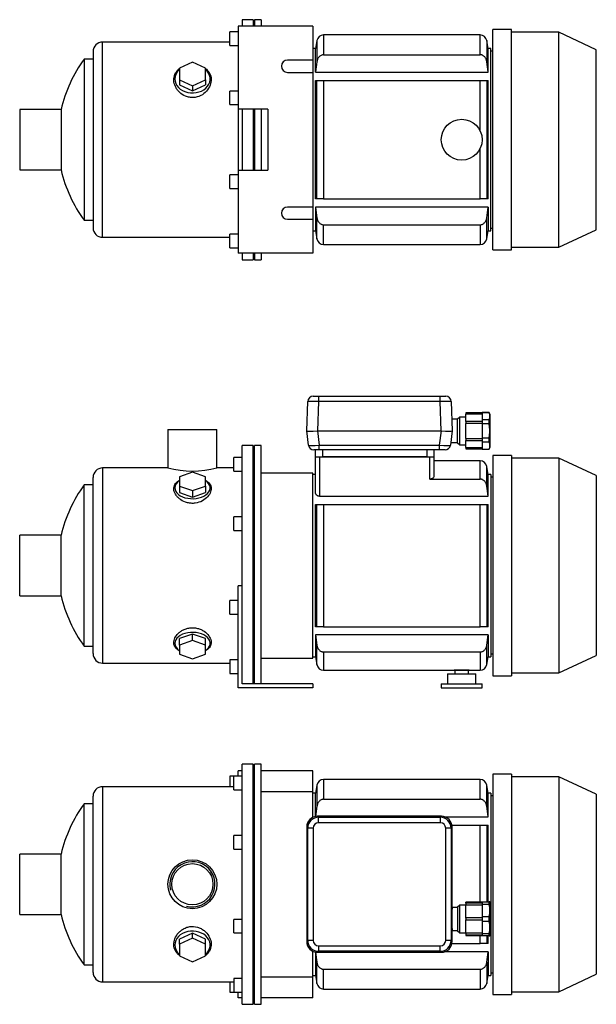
# Model space of a CAD drawing. Header units: millimetres. Extents: x 196 to 1176, y 15 to 759.
# Tile 1 of 2: x 196 to 620, y 35 to 759. Entities that reach past the tile are written whole.
import ezdxf

# ---------------------------------------------------------------- set-up
doc = ezdxf.new("R2010")
doc.units = ezdxf.units.MM
for name, color, linetype in [('BASETTA_MEC_80-9', 7, 'Continuous'), ('CARCASSA_MEC_80', 7, 'Continuous'), ('COPRIVENTOLA_MEC', 7, 'Continuous'), ('CORPO_MH_3-5_[4]', 7, 'Continuous'), ('FLANGIA_MOTORE_T', 7, 'Continuous'), ('GHIERA_PG13_5_CO', 7, 'Continuous'), ('PIEDINO_MEC_80_I', 7, 'Continuous'), ('STAFFA_3-5-9_INT', 7, 'Continuous')]:
    doc.layers.add(name, color=color, linetype=linetype)

# ---------------------------------------------------------------- blocks, each defined once
blk = doc.blocks.new('SE1')
at = {"layer": 'BASETTA_MEC_80-9', "color": 7, "linetype": 'Continuous'}
for p, q in [((506.37, 173.07), (415.36, 173.07)), ((415.36, 173.07), (416.11, 172.31)), ((416.11, 172.31), (505.61, 172.31)), ((416.11, 168.31), (416.11, 172.31)), ((505.61, 168.31), (416.11, 168.31)), ((505.61, 172.31), (506.37, 173.07)), ((505.61, 172.31), (505.61, 168.31)), ((407.36, 165.07), (407.36, 81.06)), ((408.12, 164.32), (407.36, 165.07)), ((408.12, 81.82), (408.12, 164.32)), ((412.11, 164.32), (408.12, 164.32)), ((412.11, 164.32), (412.11, 81.82)), ((509.61, 81.82), (509.61, 164.32)), ((513.6, 164.32), (509.61, 164.32)), ((514.36, 165.07), (513.6, 164.32)), ((513.6, 164.32), (513.6, 81.82)), ((514.36, 106.07), (514.36, 165.07)), ((518.36, 106.07), (514.36, 106.07)), ((519.86, 107.77), (518.36, 106.27)), ((518.36, 106.27), (518.36, 88.87)), ((519.86, 87.37), (519.86, 107.77)), ((524.36, 107.77), (519.86, 107.77)), ((514.36, 81.06), (514.36, 89.07)), ((514.36, 89.07), (518.36, 89.07)), ((518.36, 88.87), (519.86, 87.37)), ((519.86, 87.37), (524.36, 87.37)), ((407.36, 81.06), (408.12, 81.82)), ((412.11, 81.82), (408.12, 81.82)), ((513.6, 81.82), (509.61, 81.82)), ((513.6, 81.82), (514.36, 81.06)), ((416.11, 73.82), (415.36, 73.07)), ((415.36, 73.07), (506.37, 73.07)), ((416.11, 77.82), (505.61, 77.82)), ((416.11, 77.82), (416.11, 73.82)), ((505.61, 73.82), (416.11, 73.82)), ((505.61, 73.82), (505.61, 77.82)), ((506.37, 73.07), (505.61, 73.82))]:
    blk.add_line(p, q, dxfattribs=at)
for centre, start, end in [((416.12, 164.31), 90.03487, 179.96513), ((505.6, 164.31), 0.03487, 89.96513), ((416.12, 81.82), 180.03487, 269.96513), ((505.6, 81.82), 270.03487, 359.96513)]:
    blk.add_arc(centre, 8, start, end, dxfattribs=at)
for centre, major_axis, ratio, start_param, end_param in [((415.38, 165.05), (5.68, -5.68), 0.995756, 2.363621, 3.919564), ((416.12, 164.31), (2.83, -2.83), 0.998783, 2.356803, 3.926382), ((505.6, 164.31), (-2.83, -2.83), 0.998783, 2.356803, 3.926382), ((506.34, 165.05), (-5.68, -5.68), 0.995756, 2.363621, 3.919564), ((514.36, 97.57), (0, -8.5), 0.034921, 3.141593, 6.283185), ((415.38, 81.09), (5.68, 5.68), 0.995756, 2.363621, 3.919564), ((416.12, 81.82), (2.83, 2.83), 0.998783, 2.356803, 3.926382), ((505.6, 81.82), (-2.83, 2.83), 0.998783, 2.356803, 3.926382), ((506.34, 81.09), (-5.68, 5.68), 0.995756, 2.363621, 3.919564)]:
    blk.add_ellipse(centre, major_axis=major_axis, ratio=ratio, start_param=start_param, end_param=end_param, dxfattribs=at)
for points in [[(415.3, 173.07), (415.33, 173.07), (415.36, 173.07)], [(506.37, 173.07), (506.39, 173.07), (506.42, 173.07)], [(407.36, 165.07), (407.36, 165.1), (407.36, 165.13)], [(514.36, 165.13), (514.36, 165.1), (514.36, 165.07)], [(407.36, 81.01), (407.36, 81.04), (407.36, 81.06)], [(514.36, 81.06), (514.36, 81.04), (514.36, 81.01)], [(415.36, 73.07), (415.33, 73.07), (415.3, 73.07)], [(506.42, 73.07), (506.39, 73.07), (506.37, 73.07)]]:
    blk.add_open_spline(points, degree=2, dxfattribs=at)
at = {"layer": 'CARCASSA_MEC_80', "color": 7, "linetype": 'Continuous'}
for p, q in [((414.89, 195.94), (413.86, 190.07)), ((414.89, 195.94), (414.89, 180.38)), ((419.82, 200.07), (419.82, 185.55)), ((534.9, 200.07), (419.82, 200.07)), ((534.9, 185.55), (534.9, 200.07)), ((539.83, 180.38), (539.83, 195.94)), ((540.86, 190.07), (539.83, 195.94)), ((413.86, 190.07), (411.86, 190.07)), ((413.86, 172.93), (413.86, 190.07)), ((540.86, 172.71), (540.86, 190.07)), ((542.86, 190.07), (540.86, 190.07)), ((542.86, 190.07), (542.86, 56.07)), ((419.82, 185.55), (534.9, 185.55)), ((544.36, 188.07), (542.86, 188.07)), ((414.89, 180.38), (413.88, 172.87)), ((540.86, 172.71), (539.83, 180.38)), ((508.76, 172.71), (540.86, 172.71)), ((514.22, 166.57), (534.9, 166.57)), ((534.9, 109.82), (534.9, 166.57)), ((534.9, 166.57), (539.83, 166.57)), ((539.83, 166.57), (540.86, 166.57)), ((539.83, 166.57), (539.83, 110.07)), ((540.86, 110.07), (540.86, 166.57)), ((534.9, 79.57), (534.9, 85.32)), ((539.83, 85.07), (539.83, 79.57)), ((540.86, 79.57), (540.86, 85.07)), ((413.86, 73.21), (413.86, 56.07)), ((540.86, 73.43), (508.76, 73.43)), ((514.22, 79.57), (534.9, 79.57)), ((539.83, 79.57), (534.9, 79.57)), ((540.86, 79.57), (539.83, 79.57)), ((540.86, 73.43), (540.86, 56.07)), ((414.89, 50.2), (414.89, 65.76)), ((539.83, 65.76), (539.83, 50.2)), ((419.82, 60.59), (534.9, 60.59)), ((419.82, 46.07), (419.82, 60.59)), ((534.9, 60.59), (534.9, 46.07)), ((542.86, 58.07), (544.36, 58.07)), ((411.86, 56.07), (413.86, 56.07)), ((413.86, 56.07), (414.89, 50.2)), ((539.83, 50.2), (540.86, 56.07)), ((540.86, 56.07), (542.86, 56.07)), ((419.82, 46.07), (534.9, 46.07))]:
    blk.add_line(p, q, dxfattribs=at)
for centre, start, end in [((419.82, 195.07), 90, 170), ((534.9, 195.07), 10, 90), ((419.82, 51.07), 190, 270), ((534.9, 51.07), 270, 350)]:
    blk.add_arc(centre, 5, start, end, dxfattribs=at)
for points, knots in [([(419.82, 185.55), (419.49, 185.55), (419.17, 185.51), (418.54, 185.36), (418.23, 185.24), (417.65, 184.96), (417.38, 184.78), (416.87, 184.37), (416.64, 184.15), (416.21, 183.66), (416.02, 183.4), (415.68, 182.84), (415.53, 182.55), (415.28, 181.96), (415.17, 181.65), (415, 181.02), (414.94, 180.7), (414.89, 180.38)], [0, 0, 0, 0, 0.125, 0.125, 0.25, 0.25, 0.375, 0.375, 0.5, 0.5, 0.625, 0.625, 0.75, 0.75, 0.875, 0.875, 1, 1, 1, 1]), ([(539.83, 180.38), (539.74, 181.03), (539.57, 181.65), (539.19, 182.54), (539.04, 182.83), (538.71, 183.39), (538.52, 183.65), (538.09, 184.14), (537.86, 184.37), (537.35, 184.77), (537.08, 184.95), (536.64, 185.17), (536.49, 185.23), (536.18, 185.35), (536.03, 185.39), (535.56, 185.51), (535.23, 185.55), (534.9, 185.55)], [0, 0, 0, 0, 0.25, 0.25, 0.375, 0.375, 0.5, 0.5, 0.625, 0.625, 0.75, 0.75, 0.8125, 0.8125, 0.875, 0.875, 1, 1, 1, 1]), ([(414.89, 65.76), (414.98, 65.11), (415.15, 64.49), (415.53, 63.59), (415.68, 63.3), (416.01, 62.75), (416.2, 62.49), (416.63, 62), (416.86, 61.77), (417.37, 61.36), (417.64, 61.19), (418.08, 60.97), (418.23, 60.9), (418.54, 60.79), (418.69, 60.74), (419.16, 60.63), (419.49, 60.59), (419.82, 60.59)], [0, 0, 0, 0, 0.25, 0.25, 0.375, 0.375, 0.5, 0.5, 0.625, 0.625, 0.75, 0.75, 0.8125, 0.8125, 0.875, 0.875, 1, 1, 1, 1]), ([(534.9, 60.59), (535.23, 60.59), (535.55, 60.63), (536.18, 60.78), (536.49, 60.89), (537.07, 61.18), (537.34, 61.36), (537.85, 61.76), (538.08, 61.99), (538.51, 62.48), (538.7, 62.74), (539.04, 63.29), (539.19, 63.58), (539.44, 64.18), (539.55, 64.49), (539.72, 65.11), (539.78, 65.43), (539.83, 65.76)], [0, 0, 0, 0, 0.125, 0.125, 0.25, 0.25, 0.375, 0.375, 0.5, 0.5, 0.625, 0.625, 0.75, 0.75, 0.875, 0.875, 1, 1, 1, 1])]:
    blk.add_open_spline(points, degree=3, knots=knots, dxfattribs=at)
for points in [[(413.89, 73.24), (414.21, 70.74), (414.55, 68.25), (414.89, 65.76)], [(539.83, 65.76), (540.18, 68.31), (540.53, 70.87), (540.86, 73.43)]]:
    blk.add_open_spline(points, degree=3, dxfattribs=at)
at = {"layer": 'COPRIVENTOLA_MEC', "color": 7, "linetype": 'Continuous'}
for p, q in [((544.36, 204.07), (544.36, 42.07)), ((557.86, 204.07), (544.36, 204.07)), ((557.86, 204.07), (557.86, 42.07)), ((592.86, 202.07), (557.86, 202.07)), ((592.86, 202.07), (592.86, 44.07)), ((620.36, 189.24), (592.86, 202.07)), ((620.36, 189.24), (620.36, 56.89)), ((592.86, 44.07), (620.36, 56.89)), ((557.86, 44.07), (592.86, 44.07)), ((544.36, 42.07), (557.86, 42.07))]:
    blk.add_line(p, q, dxfattribs=at)
at = {"layer": 'CORPO_MH_3-5_[4]', "color": 7, "linetype": 'Continuous'}
for p, q in [((359.86, 34.82), (359.86, 211.32)), ((367.86, 211.32), (359.86, 211.32)), ((367.86, 34.82), (367.86, 211.32)), ((353.86, 192.44), (353.86, 202.44)), ((359.86, 202.44), (353.86, 202.44)), ((257.26, 194.82), (257.26, 51.32)), ((353.86, 194.82), (257.26, 194.82)), ((353.86, 192.44), (359.86, 192.44)), ((243.7, 63.82), (243.7, 182.32)), ((250.26, 182.32), (243.7, 182.32)), ((250.26, 58.32), (250.26, 187.82)), ((353.86, 148.87), (353.86, 158.87)), ((359.86, 158.87), (353.86, 158.87)), ((196.26, 100.82), (196.26, 145.32)), ((226.77, 145.32), (196.26, 145.32)), ((226.77, 100.82), (226.77, 145.32)), ((353.86, 148.87), (359.86, 148.87)), ((196.26, 100.82), (226.77, 100.82)), ((353.86, 87.26), (353.86, 97.26)), ((359.86, 97.26), (353.86, 97.26)), ((323.36, 87.08), (313.86, 82.75)), ((332.86, 82.75), (323.36, 87.08)), ((323.36, 83.38), (323.36, 87.08)), ((353.86, 87.26), (359.86, 87.26)), ((323.36, 83.38), (313.86, 79.06)), ((313.86, 79.06), (313.86, 82.75)), ((332.86, 79.06), (323.36, 83.38)), ((332.86, 79.06), (332.86, 82.75)), ((313.86, 79.06), (313.86, 70.42)), ((332.86, 70.42), (332.86, 79.06)), ((313.86, 70.42), (323.36, 66.09)), ((323.36, 66.09), (332.86, 70.42)), ((243.7, 63.82), (250.26, 63.82)), ((257.26, 51.32), (353.86, 51.32)), ((353.86, 53.7), (353.86, 43.7)), ((359.86, 53.7), (353.86, 53.7)), ((353.86, 43.7), (359.86, 43.7)), ((359.86, 34.82), (367.86, 34.82))]:
    blk.add_line(p, q, dxfattribs=at)
for radius in [18, 15.15]:
    blk.add_circle((323.26, 123.07), radius, dxfattribs=at)
for centre, radius, start, end in [((257.26, 187.82), 7, 90, 180), ((324.26, 123.07), 100, 143.66538, 167.14409), ((323.26, 123.07), 16.62, 255, 195), ((324.26, 123.07), 100, 192.85591, 216.33462), ((257.26, 58.32), 7, 180, 270)]:
    blk.add_arc(centre, radius, start, end, dxfattribs=at)
for start_param, end_param in [(2.390244, 6.283185), (0, 0.751348)]:
    blk.add_ellipse((323.36, 78.43), major_axis=(-13, 0), ratio=0.788011, start_param=start_param, end_param=end_param, dxfattribs=at)
blk.add_open_spline([(313.86, 70.68), (313.5, 70.95), (313.16, 71.23), (312.27, 72.06), (311.77, 72.64), (310.49, 74.5), (309.95, 75.87), (309.5, 78.82), (309.6, 80.34), (310.44, 83.42), (311.17, 84.92), (312.72, 87), (313.3, 87.66), (314.6, 88.87), (315.33, 89.44), (316.89, 90.43), (317.71, 90.85), (319.46, 91.53), (320.4, 91.78), (323.22, 92.22), (325.19, 92.09), (327.93, 91.3), (328.81, 90.94), (330.46, 90.07), (331.23, 89.56), (333.37, 87.83), (334.52, 86.47), (336.22, 83.56), (336.77, 82), (337.22, 78.95), (337.12, 77.43), (336.28, 74.62), (335.54, 73.3), (334.03, 71.64), (333.49, 71.15), (332.88, 70.7)], degree=3, knots=[0.1389216, 0.1389216, 0.1389216, 0.1389216, 0.15625, 0.15625, 0.1875, 0.1875, 0.25, 0.25, 0.3125, 0.3125, 0.375, 0.375, 0.40625, 0.40625, 0.4375, 0.4375, 0.46875, 0.46875, 0.5, 0.5, 0.5625, 0.5625, 0.59375, 0.59375, 0.625, 0.625, 0.6875, 0.6875, 0.75, 0.75, 0.8125, 0.8125, 0.875, 0.875, 0.9041554, 0.9041554, 0.9041554, 0.9041554], dxfattribs=at)
at = {"layer": 'FLANGIA_MOTORE_T', "color": 7, "linetype": 'Continuous'}
for p, q in [((368.86, 34.82), (368.86, 211.32)), ((373.86, 211.32), (368.86, 211.32)), ((373.86, 34.82), (373.86, 211.32)), ((368.86, 209.82), (367.86, 209.82)), ((411.86, 191.07), (373.86, 191.07)), ((411.86, 172.27), (411.86, 191.07)), ((411.86, 55.07), (411.86, 73.87)), ((373.86, 55.07), (411.86, 55.07)), ((367.86, 36.32), (368.86, 36.32)), ((368.86, 34.82), (373.86, 34.82))]:
    blk.add_line(p, q, dxfattribs=at)
at = {"layer": 'GHIERA_PG13_5_CO', "color": 7, "linetype": 'Continuous'}
for p, q in [((524.36, 109.14), (524.36, 109.82)), ((536.36, 109.82), (524.36, 109.82)), ((524.36, 109.14), (524.36, 107.81)), ((536.36, 109.14), (524.36, 109.14)), ((536.36, 110.07), (536.36, 108.23)), ((536.36, 110.07), (541.49, 110.07)), ((541.49, 108.23), (541.49, 110.07)), ((542.07, 110.07), (541.49, 110.07)), ((542.36, 109.57), (542.07, 110.07)), ((542.36, 85.57), (542.36, 109.57)), ((524.36, 98.27), (524.36, 107.81)), ((536.36, 107.81), (524.36, 107.81)), ((536.36, 108.23), (536.36, 99.4)), ((541.49, 108.23), (536.36, 108.23)), ((524.36, 98.32), (524.36, 96.82)), ((536.36, 98.32), (524.36, 98.32)), ((524.36, 87.33), (524.36, 96.87)), ((524.36, 96.82), (536.36, 96.82)), ((536.36, 99.4), (536.36, 95.73)), ((536.36, 99.4), (541.49, 99.4)), ((536.36, 95.73), (536.36, 86.9)), ((541.49, 95.73), (536.36, 95.73)), ((541.49, 95.73), (541.49, 99.4)), ((524.36, 87.33), (536.36, 87.33)), ((524.36, 87.33), (524.36, 85.99)), ((536.36, 86.9), (536.36, 85.07)), ((536.36, 86.9), (541.49, 86.9)), ((541.49, 85.07), (541.49, 86.9)), ((524.36, 85.99), (524.36, 85.32)), ((524.36, 85.99), (536.36, 85.99)), ((524.36, 85.32), (536.36, 85.32)), ((541.49, 85.07), (536.36, 85.07)), ((541.49, 85.07), (542.07, 85.07)), ((542.07, 85.07), (542.36, 85.57))]:
    blk.add_line(p, q, dxfattribs=at)
for centre in [(524.83, 103.82), (524.83, 91.32)]:
    blk.add_arc(centre, 17.24, 345.1617, 14.8383, dxfattribs=at)
at = {"layer": 'STAFFA_3-5-9_INT', "color": 7, "linetype": 'Continuous'}
for p, q in [((359.86, 206.57), (356.86, 206.57)), ((356.86, 202.44), (356.86, 206.57)), ((411.86, 206.57), (373.86, 206.57)), ((411.86, 191.07), (411.86, 206.57)), ((350.86, 202.44), (350.86, 194.82)), ((353.86, 202.44), (350.86, 202.44)), ((350.86, 51.32), (350.86, 43.7)), ((411.86, 39.57), (411.86, 55.07)), ((350.86, 43.7), (353.86, 43.7)), ((356.86, 39.57), (356.86, 43.7)), ((359.86, 39.57), (356.86, 39.57)), ((411.86, 39.57), (373.86, 39.57))]:
    blk.add_line(p, q, dxfattribs=at)
blk = doc.blocks.new('SE2')
at = {"layer": 'BASETTA_MEC_80-9', "color": 7, "linetype": 'Continuous'}
for p, q in [((407.36, 456.4), (408.12, 478.04)), ((412.11, 481.9), (416.11, 481.9)), ((416.11, 478.04), (415.36, 456.4)), ((416.11, 481.9), (505.61, 481.9)), ((416.11, 481.9), (416.11, 478.04)), ((505.61, 478.04), (416.11, 478.04)), ((505.61, 481.9), (509.61, 481.9)), ((505.61, 478.04), (505.61, 481.9)), ((506.37, 456.4), (505.61, 478.04)), ((513.6, 478.04), (514.36, 456.4)), ((518.36, 464.9), (514.06, 464.9)), ((519.86, 466.6), (518.36, 465.1)), ((518.36, 447.7), (518.36, 465.1)), ((519.86, 446.2), (519.86, 466.6)), ((524.36, 466.6), (519.86, 466.6)), ((407.36, 456.4), (407.36, 456.4)), ((408.65, 445.91), (407.36, 456.4)), ((415.3, 456.4), (416.59, 445.91)), ((415.36, 456.4), (506.37, 456.4)), ((505.13, 445.91), (506.42, 456.4)), ((514.36, 456.4), (513.07, 445.91)), ((514.36, 456.4), (514.36, 456.4)), ((416.59, 442.4), (412.62, 442.4)), ((413.86, 437.4), (413.86, 442.4)), ((416.59, 445.91), (505.13, 445.91)), ((416.59, 442.4), (416.59, 445.91)), ((505.13, 442.4), (416.59, 442.4)), ((418.86, 442.4), (418.86, 437.4)), ((495.86, 437.4), (495.86, 442.4)), ((500.86, 442.4), (500.86, 437.4)), ((505.13, 442.4), (505.13, 445.91)), ((509.1, 442.4), (505.13, 442.4)), ((513.32, 447.9), (518.36, 447.9)), ((518.36, 447.7), (519.86, 446.2)), ((519.86, 446.2), (524.36, 446.2)), ((495.86, 437.4), (418.86, 437.4))]:
    blk.add_line(p, q, dxfattribs=at)
for centre, start, end in [((412.11, 477.9), 90, 178), ((509.61, 477.9), 2, 90), ((412.62, 446.4), 187, 270), ((509.1, 446.4), 270, 353)]:
    blk.add_arc(centre, 4, start, end, dxfattribs=at)
for centre, major_axis, ratio, start_param, end_param in [((416.12, 477.9), (-8, 0.14), 0.017434, 4.713302, 6.282881), ((505.6, 477.9), (8, 0.14), 0.017434, 0.000304, 1.569883), ((415.38, 456.75), (-8.02, -0.35), 0.043312, 0.003409, 1.559352), ((506.34, 456.75), (8.02, -0.35), 0.043312, 4.723833, 6.279777), ((416.65, 446.4), (-8, -0.49), 0.060259, 0.003713, 1.559657), ((505.07, 446.4), (8, -0.49), 0.060259, 4.723529, 6.279472)]:
    blk.add_ellipse(centre, major_axis=major_axis, ratio=ratio, start_param=start_param, end_param=end_param, dxfattribs=at)
for points in [[(415.36, 456.4), (415.33, 456.4), (415.3, 456.4)], [(506.42, 456.4), (506.39, 456.4), (506.37, 456.4)]]:
    blk.add_open_spline(points, degree=2, dxfattribs=at)
at = {"layer": 'CARCASSA_MEC_80', "color": 7, "linetype": 'Continuous'}
for p, q in [((413.86, 410.77), (413.86, 437.4)), ((413.86, 437.4), (416.86, 437.4)), ((416.86, 437.4), (497.86, 437.4)), ((416.86, 437.4), (416.86, 408.36)), ((497.86, 420.94), (497.86, 437.4)), ((497.86, 437.4), (500.86, 437.4)), ((500.86, 437.4), (500.86, 422.89)), ((534.9, 434.4), (500.86, 434.4)), ((534.9, 420.94), (534.9, 434.4)), ((539.83, 415.86), (539.83, 430.27)), ((540.86, 424.4), (539.83, 430.27)), ((413.86, 424.4), (411.86, 424.4)), ((497.86, 420.94), (534.9, 420.94)), ((540.86, 408.36), (540.86, 424.4)), ((542.86, 424.4), (540.86, 424.4)), ((542.86, 424.4), (542.86, 290.4)), ((544.36, 422.4), (542.86, 422.4)), ((416.86, 408.36), (540.86, 408.36)), ((413.86, 312.4), (413.86, 402.4)), ((413.86, 402.4), (414.89, 402.4)), ((414.89, 312.4), (414.89, 402.4)), ((414.89, 402.4), (419.82, 402.4)), ((419.82, 402.4), (534.9, 402.4)), ((419.82, 402.4), (419.82, 312.4)), ((534.9, 312.4), (534.9, 402.4)), ((534.9, 402.4), (539.83, 402.4)), ((539.83, 402.4), (540.86, 402.4)), ((539.83, 402.4), (539.83, 312.4)), ((540.86, 312.4), (540.86, 402.4)), ((414.89, 312.4), (413.86, 312.4)), ((419.82, 312.4), (414.89, 312.4)), ((419.82, 312.4), (534.9, 312.4)), ((539.83, 312.4), (534.9, 312.4)), ((540.86, 312.4), (539.83, 312.4)), ((540.86, 306.44), (413.86, 306.44)), ((413.86, 306.44), (413.86, 290.4)), ((413.86, 306.44), (414.89, 298.94)), ((539.83, 298.94), (540.86, 306.44)), ((540.86, 306.44), (540.86, 290.4)), ((414.89, 284.53), (414.89, 298.94)), ((539.83, 284.53), (539.83, 298.94)), ((411.86, 290.4), (413.86, 290.4)), ((413.86, 290.4), (414.89, 284.53)), ((419.82, 293.86), (534.9, 293.86)), ((419.82, 293.86), (419.82, 280.4)), ((534.9, 293.86), (534.9, 280.4)), ((539.83, 284.53), (540.86, 290.4)), ((540.86, 290.4), (542.86, 290.4)), ((542.86, 292.4), (544.36, 292.4)), ((419.82, 280.4), (515.86, 280.4)), ((515.86, 280.4), (526.86, 280.4)), ((526.86, 280.4), (534.9, 280.4))]:
    blk.add_line(p, q, dxfattribs=at)
for centre, radius, start, end in [((534.9, 429.4), 5, 10, 90), ((419.82, 285.4), 5, 190, 270), ((534.9, 285.4), 5, 270, 350), ((521.36, 203.58), 77.01, 85.9047, 94.0953)]:
    blk.add_arc(centre, radius, start, end, dxfattribs=at)
for points, knots in [([(500.86, 422.89), (500.86, 422.66), (500.79, 422.43), (500.6, 422.1), (500.51, 421.99), (500.32, 421.78), (500.2, 421.69), (499.94, 421.5), (499.79, 421.41), (499.47, 421.25), (499.29, 421.18), (498.91, 421.06), (498.71, 421.01), (498.3, 420.95), (498.08, 420.94), (497.86, 420.94)], [0, 0, 0, 0, 0.25, 0.25, 0.375, 0.375, 0.5, 0.5, 0.625, 0.625, 0.75, 0.75, 0.875, 0.875, 1, 1, 1, 1]), ([(539.83, 415.86), (539.73, 416.5), (539.57, 417.11), (539.19, 417.99), (539.04, 418.28), (538.69, 418.83), (538.5, 419.09), (538.08, 419.57), (537.84, 419.79), (537.33, 420.18), (537.06, 420.35), (536.63, 420.57), (536.48, 420.63), (536.17, 420.74), (536.02, 420.79), (535.55, 420.9), (535.23, 420.94), (534.9, 420.94)], [0, 0, 0, 0, 0.25, 0.25, 0.375, 0.375, 0.5, 0.5, 0.625, 0.625, 0.75, 0.75, 0.8125, 0.8125, 0.875, 0.875, 1, 1, 1, 1]), ([(416.86, 408.36), (416.63, 408.36), (416.41, 408.38), (415.98, 408.46), (415.77, 408.53), (415.39, 408.68), (415.21, 408.77), (414.89, 408.97), (414.75, 409.08), (414.49, 409.32), (414.38, 409.44), (414.19, 409.69), (414.11, 409.82), (413.99, 410.09), (413.94, 410.23), (413.88, 410.5), (413.86, 410.64), (413.86, 410.77)], [0, 0, 0, 0, 0.125, 0.125, 0.25, 0.25, 0.375, 0.375, 0.5, 0.5, 0.625, 0.625, 0.75, 0.75, 0.875, 0.875, 1, 1, 1, 1]), ([(414.89, 298.94), (414.99, 298.3), (415.15, 297.69), (415.53, 296.81), (415.69, 296.52), (416.03, 295.97), (416.22, 295.71), (416.64, 295.24), (416.88, 295.01), (417.39, 294.62), (417.66, 294.45), (418.1, 294.23), (418.25, 294.17), (418.55, 294.06), (418.7, 294.01), (419.17, 293.9), (419.49, 293.86), (419.82, 293.86)], [0, 0, 0, 0, 0.25, 0.25, 0.375, 0.375, 0.5, 0.5, 0.625, 0.625, 0.75, 0.75, 0.8125, 0.8125, 0.875, 0.875, 1, 1, 1, 1]), ([(534.9, 293.86), (535.23, 293.86), (535.54, 293.9), (536.17, 294.05), (536.47, 294.16), (537.05, 294.44), (537.32, 294.61), (537.83, 295.01), (538.07, 295.23), (538.49, 295.7), (538.69, 295.96), (539.03, 296.51), (539.18, 296.79), (539.44, 297.38), (539.54, 297.69), (539.72, 298.31), (539.78, 298.62), (539.83, 298.94)], [0, 0, 0, 0, 0.125, 0.125, 0.25, 0.25, 0.375, 0.375, 0.5, 0.5, 0.625, 0.625, 0.75, 0.75, 0.875, 0.875, 1, 1, 1, 1])]:
    blk.add_open_spline(points, degree=3, knots=knots, dxfattribs=at)
blk.add_open_spline([(540.86, 408.36), (540.52, 410.86), (540.18, 413.36), (539.83, 415.86)], degree=3, dxfattribs=at)
at = {"layer": 'COPRIVENTOLA_MEC', "color": 7, "linetype": 'Continuous'}
for p, q in [((544.36, 438.4), (544.36, 276.4)), ((557.86, 438.4), (544.36, 438.4)), ((557.86, 438.4), (557.86, 276.4)), ((592.86, 436.4), (557.86, 436.4)), ((592.86, 436.4), (592.86, 278.4)), ((620.36, 423.58), (592.86, 436.4)), ((620.36, 423.58), (620.36, 291.22)), ((592.86, 278.4), (620.36, 291.22)), ((544.36, 276.4), (557.86, 276.4)), ((557.86, 278.4), (592.86, 278.4))]:
    blk.add_line(p, q, dxfattribs=at)
at = {"layer": 'CORPO_MH_3-5_[4]', "color": 7, "linetype": 'Continuous'}
for p, q in [((305.26, 457.4), (341.26, 457.4)), ((305.26, 457.4), (305.26, 429.14)), ((341.26, 429.15), (341.26, 457.4)), ((359.86, 328.84), (359.86, 445.65)), ((367.86, 445.65), (359.86, 445.65)), ((367.86, 270.4), (367.86, 445.65)), ((353.86, 426.77), (353.86, 436.77)), ((359.86, 436.77), (353.86, 436.77)), ((257.26, 429.15), (257.26, 285.65)), ((305.29, 429.15), (257.26, 429.15)), ((353.86, 429.15), (341.26, 429.15)), ((250.26, 292.65), (250.26, 422.15)), ((323.36, 426.01), (313.86, 422.64)), ((313.86, 422.64), (313.86, 415.88)), ((332.86, 422.64), (323.36, 426.01)), ((332.86, 415.88), (332.86, 422.64)), ((353.86, 426.77), (359.86, 426.77)), ((243.7, 298.15), (243.7, 416.65)), ((250.26, 416.65), (243.7, 416.65)), ((313.86, 415.88), (313.86, 411.15)), ((313.86, 415.88), (323.36, 412.51)), ((323.36, 412.51), (332.86, 415.88)), ((332.86, 415.88), (332.86, 411.15)), ((313.86, 411.15), (323.36, 407.78)), ((323.36, 412.51), (323.36, 407.78)), ((323.36, 407.78), (332.86, 411.15)), ((353.86, 383.21), (353.86, 393.21)), ((359.86, 393.21), (353.86, 393.21)), ((196.26, 335.15), (196.26, 379.65)), ((226.77, 379.65), (196.26, 379.65)), ((226.77, 335.15), (226.77, 379.65)), ((353.86, 383.21), (359.86, 383.21)), ((196.26, 335.15), (226.77, 335.15)), ((323.36, 307.02), (313.86, 303.65)), ((332.86, 303.65), (323.36, 307.02)), ((323.36, 302.29), (323.36, 307.02)), ((243.7, 298.15), (250.26, 298.15)), ((313.86, 298.92), (313.86, 303.65)), ((323.36, 302.29), (313.86, 298.92)), ((313.86, 298.92), (313.86, 292.16)), ((332.86, 298.92), (323.36, 302.29)), ((332.86, 298.92), (332.86, 303.65)), ((332.86, 292.16), (332.86, 298.92)), ((313.86, 292.16), (323.36, 288.79)), ((323.36, 288.79), (332.86, 292.16)), ((257.26, 285.65), (350.86, 285.65))]:
    blk.add_line(p, q, dxfattribs=at)
for centre, radius, start, end in [((257.26, 422.15), 7, 90, 180), ((323.26, 498.63), 71.77, 255.4749, 284.5251), ((324.26, 357.4), 100, 143.66538, 167.14409), ((324.26, 357.4), 100, 192.85591, 216.33462), ((257.26, 292.65), 7, 180, 270)]:
    blk.add_arc(centre, radius, start, end, dxfattribs=at)
for centre, start_param, end_param in [((323.36, 414.53), 0, 3.892941), ((323.36, 414.53), 5.531837, 6.283185), ((323.36, 300.27), 2.390244, 6.283185), ((323.36, 300.27), 0, 0.751348)]:
    blk.add_ellipse(centre, major_axis=(-13, 0), ratio=0.615661, start_param=start_param, end_param=end_param, dxfattribs=at)
for points, knots in [([(325.34, 403.25), (324.39, 403.12), (323.44, 403.09), (321.54, 403.2), (320.58, 403.34), (317.85, 404.02), (316.17, 404.8), (314.06, 406.24), (313.41, 406.77), (312.27, 407.87), (311.77, 408.45), (310.49, 410.24), (309.95, 411.47), (309.5, 413.92), (309.6, 415.07), (310.44, 417.23), (311.17, 418.19), (312.69, 419.41), (313.23, 419.76), (313.84, 420.08)], [0, 0, 0, 0, 0.03125, 0.03125, 0.0625, 0.0625, 0.125, 0.125, 0.15625, 0.15625, 0.1875, 0.1875, 0.25, 0.25, 0.3125, 0.3125, 0.375, 0.375, 0.4043708, 0.4043708, 0.4043708, 0.4043708]), ([(332.89, 420.08), (333.88, 419.55), (334.72, 418.93), (336.22, 417.32), (336.77, 416.27), (337.22, 414.02), (337.12, 412.79), (336.28, 410.36), (335.54, 409.11), (333.49, 406.83), (332.15, 405.77), (329.06, 404.11), (327.25, 403.5), (325.34, 403.25)], [0.6394434, 0.6394434, 0.6394434, 0.6394434, 0.6875, 0.6875, 0.75, 0.75, 0.8125, 0.8125, 0.875, 0.875, 0.9375, 0.9375, 1, 1, 1, 1]), ([(313.86, 294.71), (313.5, 294.9), (313.16, 295.1), (312.27, 295.7), (311.77, 296.12), (310.49, 297.49), (309.95, 298.52), (309.5, 300.8), (309.6, 301.99), (310.44, 304.46), (311.17, 305.68), (312.72, 307.4), (313.3, 307.94), (314.6, 308.96), (315.33, 309.44), (316.89, 310.27), (317.71, 310.63), (319.46, 311.2), (320.4, 311.42), (323.22, 311.8), (325.19, 311.69), (327.93, 311.01), (328.81, 310.7), (330.46, 309.97), (331.23, 309.53), (333.37, 308.09), (334.52, 306.95), (336.22, 304.57), (336.77, 303.32), (337.22, 300.9), (337.12, 299.72), (336.28, 297.58), (335.54, 296.6), (334.03, 295.4), (333.49, 295.04), (332.88, 294.72)], [0.1389216, 0.1389216, 0.1389216, 0.1389216, 0.15625, 0.15625, 0.1875, 0.1875, 0.25, 0.25, 0.3125, 0.3125, 0.375, 0.375, 0.40625, 0.40625, 0.4375, 0.4375, 0.46875, 0.46875, 0.5, 0.5, 0.5625, 0.5625, 0.59375, 0.59375, 0.625, 0.625, 0.6875, 0.6875, 0.75, 0.75, 0.8125, 0.8125, 0.875, 0.875, 0.9041554, 0.9041554, 0.9041554, 0.9041554])]:
    blk.add_open_spline(points, degree=3, knots=knots, dxfattribs=at)
at = {"layer": 'FLANGIA_MOTORE_T', "color": 7, "linetype": 'Continuous'}
for p, q in [((368.86, 444.15), (367.86, 444.15)), ((368.86, 270.4), (368.86, 445.65)), ((373.86, 445.65), (368.86, 445.65)), ((373.86, 270.4), (373.86, 445.65)), ((411.86, 425.4), (373.86, 425.4)), ((411.86, 289.4), (411.86, 425.4)), ((373.86, 289.4), (411.86, 289.4)), ((367.86, 270.65), (368.86, 270.65))]:
    blk.add_line(p, q, dxfattribs=at)
at = {"layer": 'GHIERA_PG13_5_CO', "color": 7, "linetype": 'Continuous'}
for p, q in [((524.36, 469.65), (524.36, 468.63)), ((536.36, 469.65), (524.36, 469.65)), ((524.36, 463.4), (524.36, 468.63)), ((536.36, 468.63), (524.36, 468.63)), ((524.36, 463.4), (524.36, 461.91)), ((536.36, 463.4), (524.36, 463.4)), ((536.36, 469.78), (536.36, 469.9)), ((541.49, 469.9), (536.36, 469.9)), ((536.36, 469.78), (536.36, 464.68)), ((541.49, 469.78), (536.36, 469.78)), ((536.36, 464.68), (536.36, 461.5)), ((536.36, 464.68), (541.49, 464.68)), ((541.49, 469.78), (541.49, 469.9)), ((542.36, 468.4), (541.49, 469.9)), ((541.49, 461.5), (541.49, 464.68)), ((542.36, 444.4), (542.36, 468.4)), ((524.36, 450.89), (524.36, 461.91)), ((536.36, 461.91), (524.36, 461.91)), ((536.36, 461.5), (536.36, 451.3)), ((541.49, 461.5), (536.36, 461.5)), ((524.36, 450.89), (536.36, 450.89)), ((524.36, 450.89), (524.36, 449.4)), ((524.36, 444.17), (524.36, 449.4)), ((524.36, 449.4), (536.36, 449.4)), ((536.36, 451.3), (536.36, 448.12)), ((536.36, 451.3), (541.49, 451.3)), ((541.49, 448.12), (541.49, 451.3)), ((524.36, 444.17), (536.36, 444.17)), ((524.36, 444.17), (524.36, 443.15)), ((524.36, 443.15), (536.36, 443.15)), ((536.36, 448.12), (536.36, 443.03)), ((541.49, 448.12), (536.36, 448.12)), ((536.36, 443.03), (536.36, 442.9)), ((536.36, 443.03), (541.49, 443.03)), ((536.36, 442.9), (541.49, 442.9)), ((541.49, 442.9), (542.36, 444.4)), ((541.49, 443.03), (541.49, 442.9))]:
    blk.add_line(p, q, dxfattribs=at)
for centre in [(536.12, 467.23), (536.12, 445.57)]:
    blk.add_arc(centre, 5.95, 334.63575, 25.36425, dxfattribs=at)
blk.add_open_spline([(541.49, 451.3), (541.59, 451.72), (541.67, 452.14), (541.81, 452.99), (541.87, 453.41), (542.02, 454.69), (542.07, 455.55), (542.07, 457.25), (542.02, 458.11), (541.82, 459.81), (541.68, 460.66), (541.49, 461.5)], degree=3, knots=[0, 0, 0, 0, 0.125, 0.125, 0.25, 0.25, 0.5, 0.5, 0.75, 0.75, 1, 1, 1, 1], dxfattribs=at)
at = {"layer": 'PIEDINO_MEC_80_I', "color": 7, "linetype": 'Continuous'}
for p, q in [((510.86, 277.9), (531.86, 277.9)), ((510.86, 277.9), (510.86, 270.4)), ((516.36, 280.4), (516.36, 277.9)), ((526.36, 277.9), (526.36, 280.4)), ((531.86, 270.4), (531.86, 277.9)), ((506.36, 270.4), (536.36, 270.4)), ((506.36, 270.4), (506.36, 267.4)), ((536.36, 267.4), (536.36, 270.4)), ((506.36, 267.4), (536.36, 267.4))]:
    blk.add_line(p, q, dxfattribs=at)
at = {"layer": 'STAFFA_3-5-9_INT', "color": 7, "linetype": 'Continuous'}
for p, q in [((356.86, 267.4), (356.86, 342.4)), ((359.86, 342.4), (356.86, 342.4)), ((350.86, 321.59), (350.86, 331.59)), ((356.86, 331.59), (350.86, 331.59)), ((359.86, 270.4), (359.86, 328.84)), ((350.86, 321.59), (356.86, 321.59)), ((350.86, 288.03), (350.86, 278.03)), ((356.86, 288.03), (350.86, 288.03)), ((350.86, 278.03), (356.86, 278.03)), ((411.86, 270.4), (359.86, 270.4)), ((411.86, 270.4), (411.86, 267.4)), ((411.86, 267.4), (356.86, 267.4))]:
    blk.add_line(p, q, dxfattribs=at)
blk = doc.blocks.new('SE3')
at = {"layer": 'CARCASSA_MEC_80', "color": 7, "linetype": 'Continuous'}
for p, q in [((419.82, 747.47), (419.82, 732.95)), ((534.9, 747.47), (419.82, 747.47)), ((534.9, 732.95), (534.9, 747.47)), ((414.89, 743.33), (413.86, 737.47)), ((414.89, 743.33), (414.89, 727.78)), ((539.83, 743.33), (539.83, 727.78)), ((540.86, 737.47), (539.83, 743.33)), ((413.86, 737.47), (411.86, 737.47)), ((413.86, 720.11), (413.86, 737.47)), ((419.82, 732.95), (534.9, 732.95)), ((540.86, 720.11), (540.86, 737.47)), ((542.86, 737.47), (540.86, 737.47)), ((542.86, 603.47), (542.86, 737.47)), ((544.36, 735.47), (542.86, 735.47)), ((413.86, 720.11), (540.86, 720.11)), ((413.86, 626.97), (413.86, 713.97)), ((413.86, 713.97), (414.89, 713.97)), ((414.89, 626.97), (414.89, 713.97)), ((414.89, 713.97), (419.82, 713.97)), ((419.82, 713.97), (534.9, 713.97)), ((419.82, 713.97), (419.82, 626.97)), ((534.9, 676.92), (534.9, 713.97)), ((534.9, 713.97), (539.83, 713.97)), ((539.83, 713.97), (540.86, 713.97)), ((539.83, 713.97), (539.83, 626.97)), ((540.86, 626.97), (540.86, 713.97)), ((534.9, 626.97), (534.9, 664.01)), ((414.89, 626.97), (413.86, 626.97)), ((419.82, 626.97), (414.89, 626.97)), ((419.82, 626.97), (534.9, 626.97)), ((539.83, 626.97), (534.9, 626.97)), ((540.86, 626.97), (539.83, 626.97)), ((540.86, 620.83), (413.86, 620.83)), ((413.86, 620.83), (413.86, 603.47)), ((413.86, 620.83), (414.89, 613.15)), ((539.83, 613.15), (540.86, 620.83)), ((540.86, 620.83), (540.86, 603.47)), ((414.89, 597.6), (414.89, 613.15)), ((539.83, 597.6), (539.83, 613.15)), ((411.86, 603.47), (413.86, 603.47)), ((413.86, 603.47), (414.89, 597.6)), ((419.82, 607.98), (534.9, 607.98)), ((419.82, 593.47), (419.82, 607.98)), ((534.9, 607.98), (534.9, 593.47)), ((539.83, 597.6), (540.86, 603.47)), ((540.86, 603.47), (542.86, 603.47)), ((542.86, 605.47), (544.36, 605.47)), ((419.82, 593.47), (534.9, 593.47))]:
    blk.add_line(p, q, dxfattribs=at)
for centre, start, end in [((419.82, 742.47), 90, 170), ((534.9, 742.47), 10, 90), ((419.82, 598.47), 190, 270), ((534.9, 598.47), 270, 350)]:
    blk.add_arc(centre, 5, start, end, dxfattribs=at)
for points, knots in [([(419.82, 732.95), (419.49, 732.95), (419.17, 732.91), (418.54, 732.76), (418.23, 732.64), (417.65, 732.35), (417.38, 732.18), (416.87, 731.77), (416.64, 731.55), (416.21, 731.06), (416.02, 730.79), (415.68, 730.24), (415.53, 729.95), (415.28, 729.36), (415.17, 729.05), (415, 728.42), (414.94, 728.1), (414.89, 727.78)], [0, 0, 0, 0, 0.125, 0.125, 0.25, 0.25, 0.375, 0.375, 0.5, 0.5, 0.625, 0.625, 0.75, 0.75, 0.875, 0.875, 1, 1, 1, 1]), ([(539.83, 727.78), (539.74, 728.43), (539.57, 729.05), (539.19, 729.94), (539.04, 730.23), (538.71, 730.79), (538.52, 731.05), (538.09, 731.54), (537.86, 731.77), (537.35, 732.17), (537.08, 732.35), (536.64, 732.57), (536.49, 732.63), (536.18, 732.75), (536.03, 732.79), (535.56, 732.91), (535.23, 732.95), (534.9, 732.95)], [0, 0, 0, 0, 0.25, 0.25, 0.375, 0.375, 0.5, 0.5, 0.625, 0.625, 0.75, 0.75, 0.8125, 0.8125, 0.875, 0.875, 1, 1, 1, 1]), ([(414.89, 613.15), (414.98, 612.51), (415.15, 611.89), (415.53, 610.99), (415.68, 610.7), (416.01, 610.15), (416.2, 609.88), (416.63, 609.39), (416.86, 609.16), (417.37, 608.76), (417.64, 608.59), (418.08, 608.37), (418.23, 608.3), (418.54, 608.19), (418.69, 608.14), (419.16, 608.02), (419.49, 607.98), (419.82, 607.98)], [0, 0, 0, 0, 0.25, 0.25, 0.375, 0.375, 0.5, 0.5, 0.625, 0.625, 0.75, 0.75, 0.8125, 0.8125, 0.875, 0.875, 1, 1, 1, 1]), ([(534.9, 607.98), (535.23, 607.98), (535.55, 608.02), (536.18, 608.18), (536.49, 608.29), (537.07, 608.58), (537.34, 608.75), (537.85, 609.16), (538.08, 609.39), (538.51, 609.87), (538.7, 610.14), (539.04, 610.69), (539.19, 610.98), (539.44, 611.58), (539.55, 611.89), (539.72, 612.51), (539.78, 612.83), (539.83, 613.15)], [0, 0, 0, 0, 0.125, 0.125, 0.25, 0.25, 0.375, 0.375, 0.5, 0.5, 0.625, 0.625, 0.75, 0.75, 0.875, 0.875, 1, 1, 1, 1])]:
    blk.add_open_spline(points, degree=3, knots=knots, dxfattribs=at)
for points in [[(414.89, 727.78), (414.54, 725.22), (414.19, 722.66), (413.86, 720.11)], [(540.86, 720.11), (540.53, 722.66), (540.18, 725.22), (539.83, 727.78)]]:
    blk.add_open_spline(points, degree=3, dxfattribs=at)
at = {"layer": 'COPRIVENTOLA_MEC', "color": 7, "linetype": 'Continuous'}
for p, q in [((544.36, 589.47), (544.36, 751.47)), ((557.86, 751.47), (544.36, 751.47)), ((557.86, 589.47), (557.86, 751.47)), ((592.86, 749.47), (557.86, 749.47)), ((592.86, 591.47), (592.86, 749.47)), ((620.36, 736.64), (592.86, 749.47)), ((620.36, 604.29), (620.36, 736.64)), ((592.86, 591.47), (620.36, 604.29)), ((544.36, 589.47), (557.86, 589.47)), ((557.86, 591.47), (592.86, 591.47))]:
    blk.add_line(p, q, dxfattribs=at)
at = {"layer": 'CORPO_MH_3-5_[4]', "color": 7, "linetype": 'Continuous'}
for p, q in [((359.86, 758.72), (359.86, 753.97)), ((367.86, 758.72), (359.86, 758.72)), ((367.86, 758.72), (367.86, 753.97)), ((257.26, 598.72), (257.26, 742.22)), ((350.86, 742.22), (257.26, 742.22)), ((250.26, 735.22), (250.26, 605.72)), ((243.7, 729.72), (243.7, 611.22)), ((250.26, 729.72), (243.7, 729.72)), ((323.36, 727.44), (313.86, 723.12)), ((332.86, 723.12), (323.36, 727.44)), ((313.86, 723.12), (313.86, 714.47)), ((332.86, 714.47), (332.86, 723.12)), ((313.86, 714.47), (313.86, 710.78)), ((313.86, 714.47), (323.36, 710.15)), ((313.86, 710.78), (323.36, 706.46)), ((323.36, 710.15), (332.86, 714.47)), ((323.36, 706.46), (332.86, 710.78)), ((323.36, 710.15), (323.36, 706.46)), ((332.86, 714.47), (332.86, 710.78)), ((196.26, 692.72), (196.26, 648.22)), ((226.77, 692.72), (196.26, 692.72)), ((226.77, 692.72), (226.77, 648.22)), ((359.86, 692.97), (359.86, 647.97)), ((367.86, 692.97), (367.86, 647.97)), ((196.26, 648.22), (226.77, 648.22)), ((243.7, 611.22), (250.26, 611.22)), ((257.26, 598.72), (350.86, 598.72)), ((359.86, 586.97), (359.86, 582.22)), ((367.86, 586.97), (367.86, 582.22)), ((359.86, 582.22), (367.86, 582.22))]:
    blk.add_line(p, q, dxfattribs=at)
for centre, radius, start, end in [((257.26, 735.22), 7, 90, 180), ((324.26, 670.47), 100, 143.66538, 167.14409), ((324.26, 670.47), 100, 192.85591, 216.33462), ((257.26, 605.72), 7, 180, 270)]:
    blk.add_arc(centre, radius, start, end, dxfattribs=at)
for start_param, end_param in [(0, 3.892941), (5.531837, 6.283185)]:
    blk.add_ellipse((323.36, 715.1), major_axis=(-13, 0), ratio=0.788011, start_param=start_param, end_param=end_param, dxfattribs=at)
for points, knots in [([(325.34, 701.6), (324.39, 701.45), (323.44, 701.41), (321.54, 701.54), (320.58, 701.71), (317.85, 702.51), (316.17, 703.42), (314.06, 705.13), (313.41, 705.77), (312.27, 707.1), (311.77, 707.8), (310.49, 709.99), (309.95, 711.52), (309.5, 714.6), (309.6, 716.09), (310.44, 718.93), (311.17, 720.22), (312.69, 721.9), (313.23, 722.39), (313.84, 722.84)], [0, 0, 0, 0, 0.03125, 0.03125, 0.0625, 0.0625, 0.125, 0.125, 0.15625, 0.15625, 0.1875, 0.1875, 0.25, 0.25, 0.3125, 0.3125, 0.375, 0.375, 0.4043708, 0.4043708, 0.4043708, 0.4043708]), ([(332.89, 722.84), (333.88, 722.09), (334.72, 721.23), (336.22, 719.05), (336.77, 717.65), (337.22, 714.73), (337.12, 713.17), (336.28, 710.13), (335.54, 708.6), (333.49, 705.84), (332.15, 704.57), (329.06, 702.61), (327.25, 701.89), (325.34, 701.6)], [0.6394434, 0.6394434, 0.6394434, 0.6394434, 0.6875, 0.6875, 0.75, 0.75, 0.8125, 0.8125, 0.875, 0.875, 0.9375, 0.9375, 1, 1, 1, 1])]:
    blk.add_open_spline(points, degree=3, knots=knots, dxfattribs=at)
at = {"layer": 'FLANGIA_MOTORE_T', "color": 7, "linetype": 'Continuous'}
for p, q in [((368.86, 757.22), (367.86, 757.22)), ((368.86, 758.72), (368.86, 753.97)), ((373.86, 758.72), (368.86, 758.72)), ((373.86, 758.72), (373.86, 753.97)), ((411.86, 728.97), (411.86, 719.97)), ((368.86, 692.97), (368.86, 647.97)), ((373.86, 692.97), (373.86, 647.97)), ((411.86, 620.97), (411.86, 611.97)), ((368.86, 586.97), (368.86, 582.22)), ((373.86, 586.97), (373.86, 582.22)), ((367.86, 583.72), (368.86, 583.72)), ((368.86, 582.22), (373.86, 582.22))]:
    blk.add_line(p, q, dxfattribs=at)
at = {"layer": 'PIEDINO_MEC_80_I', "color": 7, "linetype": 'Continuous'}
blk.add_circle((521.36, 670.47), 15, dxfattribs=at)
at = {"layer": 'STAFFA_3-5-9_INT', "color": 7, "linetype": 'Continuous'}
for p, q in [((411.86, 753.97), (356.86, 753.97)), ((356.86, 753.97), (356.86, 692.97)), ((411.86, 753.97), (411.86, 728.97)), ((350.86, 739.84), (350.86, 749.84)), ((356.86, 749.84), (350.86, 749.84)), ((350.86, 739.84), (356.86, 739.84)), ((411.86, 728.97), (393.26, 728.97)), ((393.26, 719.97), (411.86, 719.97)), ((411.86, 719.97), (411.86, 620.97)), ((350.86, 696.27), (350.86, 706.27)), ((356.86, 706.27), (350.86, 706.27)), ((350.86, 696.27), (356.86, 696.27)), ((356.86, 692.97), (356.86, 647.97)), ((378.86, 692.97), (356.86, 692.97)), ((378.86, 692.97), (378.86, 647.97)), ((350.86, 634.66), (350.86, 644.66)), ((356.86, 644.66), (350.86, 644.66)), ((356.86, 647.97), (356.86, 586.97)), ((356.86, 647.97), (378.86, 647.97)), ((350.86, 634.66), (356.86, 634.66)), ((411.86, 620.97), (393.26, 620.97)), ((393.26, 611.97), (411.86, 611.97)), ((411.86, 611.97), (411.86, 586.97)), ((350.86, 591.09), (350.86, 601.09)), ((356.86, 601.09), (350.86, 601.09)), ((350.86, 591.09), (356.86, 591.09)), ((411.86, 586.97), (356.86, 586.97))]:
    blk.add_line(p, q, dxfattribs=at)
for centre in [(393.26, 724.47), (393.26, 616.47)]:
    blk.add_arc(centre, 4.5, 90, 270, dxfattribs=at)

msp = doc.modelspace()

# ---------------------------------------------------------------- block references
for name in ['SE3', 'SE2', 'SE1']:
    msp.add_blockref(name, (0, 0))

doc.saveas('drawing.dxf')
